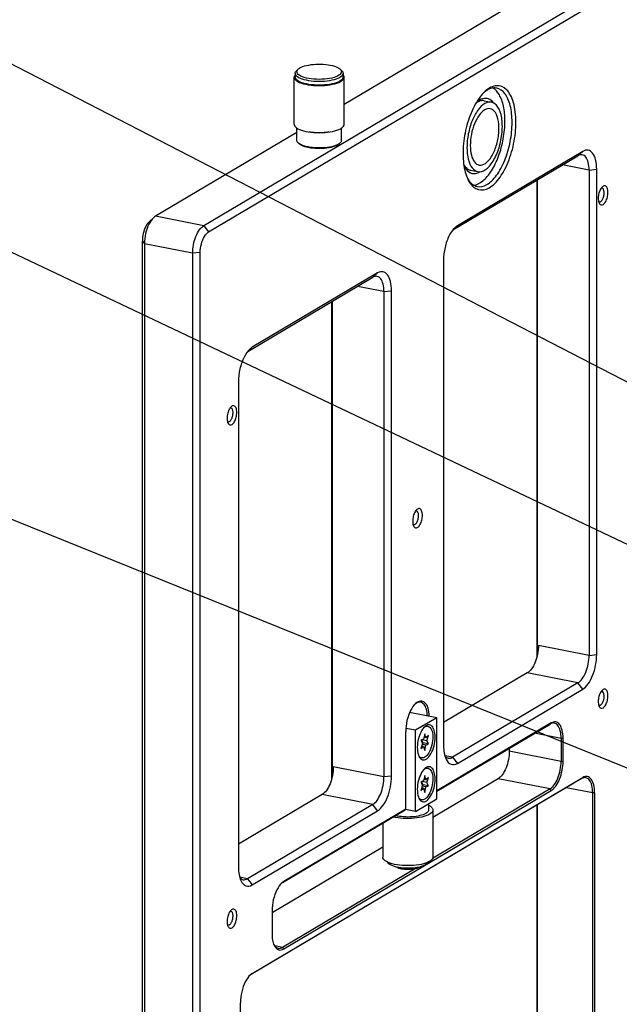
# Model space of a CAD drawing. Extents: x -401 to 590, y -380 to 320.
# Tile 35 of 54: x 377 to 431, y 11 to 100. Entities that reach past the tile are written whole.
import ezdxf

# ---------------------------------------------------------------- set-up
doc = ezdxf.new("R2010")
doc.units = 0
doc.layers.get('0').update_dxf_attribs({"linetype": 'CONTINUOUS'})
doc.layers.add('1', color=7, linetype='CONTINUOUS')
doc.styles.add('CONVERTER_11', font='txt.shx', dxfattribs={"width": 0.63})

# ---------------------------------------------------------------- blocks, each defined once
blk = doc.blocks.new('E6980-24120__1', base_point=(776.55, -282.69))
at = {"color": 7, "linetype": 'CONTINUOUS'}
for p, q in [((1083.58, 337.91), (787.58, 162.56)), ((788.44, 161.45), (1084.44, 336.8)), ((872.95, 219.98), (812.79, 184.34)), ((804.29, 179.31), (778.92, 164.27)), ((832.3, 161.83), (854.75, 175.12)), ((855.62, 175.89), (833.12, 162.56)), ((856.75, 172.55), (856.75, 85.46)), ((858.12, 85.59), (858.12, 172.68)), ((847.35, 170.74), (847.35, 85.07)), ((847.44, 170.79), (847.44, 85.43)), ((777.81, 163.32), (778.59, 164.03)), ((776.55, 7.28), (776.55, 159.8)), ((776.92, 159.33), (776.92, 6.35)), ((785.58, 157.62), (785.58, -279.9)), ((786.94, -279.78), (786.94, 157.74)), ((830.62, 156.38), (830.62, 69.29)), ((818.79, 154.08), (796.29, 140.75)), ((795.47, 140.01), (817.92, 153.31)), ((819.92, 150.73), (819.92, 63.64)), ((821.29, 63.77), (821.29, 150.86)), ((810.52, 148.92), (810.52, 63.25)), ((810.61, 148.98), (810.61, 63.61)), ((793.79, 134.57), (793.79, 47.48)), ((845.66, 82.31), (830.62, 73.4)), ((854.75, 80.52), (832.25, 67.19)), ((833.12, 66.08), (855.62, 79.41)), ((849.95, 73.33), (829.41, 61.17)), ((829.41, 61.1), (849.74, 73.14)), ((823.83, 57.86), (823.83, 71.81)), ((851.74, 70.57), (851.74, 66.43)), ((852.08, 66.46), (852.08, 70.6)), ((842.43, 68.81), (842.43, 68.27)), ((855.4, 63.34), (796.07, 28.2)), ((796.29, 28.39), (855.62, 63.53)), ((840.43, 63.33), (828.72, 56.39)), ((808.83, 60.49), (793.79, 51.58)), ((801.95, 32.78), (849.95, 61.21)), ((849.74, 61.49), (828.66, 49)), ((857.4, -98.98), (857.4, 60.77)), ((857.74, 60.8), (857.74, -98.95)), ((817.92, 58.7), (795.42, 45.37)), ((847.35, 58.57), (847.35, -99.24)), ((847.44, 58.63), (847.44, -98.88)), ((796.29, 44.26), (818.79, 57.59)), ((801.74, 44.71), (823.74, 57.74)), ((823.83, 57.86), (801.95, 44.9)), ((823.74, 57.74), (823.83, 57.86)), ((819.72, 51.06), (799.83, 39.28)), ((825.7, 47.25), (801.74, 33.05)), ((799.83, 39.65), (799.83, 35.51)), ((794.16, -136.61), (794.16, 23.13))]:
    blk.add_line(p, q, dxfattribs=at)
at = {"color": 3, "linetype": 'CONTINUOUS'}
for p, q in [((855.62, 175.89), (854.75, 175.12)), ((856.75, 172.55), (851.99, 173.49)), ((856.75, 172.55), (858.12, 172.68)), ((787.58, 162.56), (778.92, 164.27)), ((787.58, 162.56), (788.44, 161.45)), ((833.12, 162.56), (832.35, 161.88)), ((776.55, 159.8), (776.92, 159.33)), ((785.58, 157.62), (776.92, 159.33)), ((786.94, 157.74), (785.58, 157.62)), ((817.92, 153.31), (818.79, 154.08)), ((819.92, 150.73), (815.16, 151.67)), ((819.92, 150.73), (821.29, 150.86)), ((796.29, 140.75), (795.52, 140.07)), ((856.75, 85.46), (847.66, 87.26)), ((856.75, 85.46), (858.12, 85.59)), ((854.75, 80.52), (845.66, 82.31)), ((855.62, 79.41), (854.75, 80.52)), ((849.74, 73.14), (849.95, 73.33)), ((851.74, 70.57), (846.98, 71.51)), ((852.08, 70.6), (851.74, 70.57)), ((832.25, 67.19), (830.85, 67.46)), ((832.25, 67.19), (833.12, 66.08)), ((851.74, 66.43), (842.43, 68.27)), ((819.92, 63.64), (810.83, 65.44)), ((851.74, 66.43), (852.08, 66.46)), ((821.29, 63.77), (819.92, 63.64)), ((849.74, 61.49), (840.43, 63.33)), ((855.4, 63.34), (855.62, 63.53)), ((817.92, 58.7), (808.83, 60.49)), ((849.95, 61.21), (849.74, 61.49)), ((857.4, 60.77), (852.64, 61.71)), ((857.74, 60.8), (857.4, 60.77)), ((818.79, 57.59), (817.92, 58.7)), ((795.42, 45.37), (794.02, 45.65)), ((795.42, 45.37), (796.29, 44.26)), ((801.95, 44.9), (801.74, 44.71)), ((801.74, 33.05), (800.31, 33.34)), ((801.74, 33.05), (801.95, 32.78)), ((796.29, 28.39), (796.07, 28.2))]:
    blk.add_line(p, q, dxfattribs=at)
at = {"color": 7, "linetype": 'CONTINUOUS'}
for points, knots in [([(840.18, 187.24), (839.82, 187.31), (839.44, 187.29), (838.67, 187.03), (838.28, 186.81), (837.9, 186.49)], [0, 0, 0, 0, 1, 1, 2, 2, 2, 2]), ([(843.62, 181.14), (843.62, 182.44), (843.47, 183.63), (842.89, 185.64), (842.47, 186.43), (841.42, 187.48), (840.8, 187.73), (839.47, 187.64), (838.77, 187.29), (838.09, 186.68)], [0, 0, 0, 0, 1, 1, 2, 2, 3, 3, 4, 4, 4, 4]), ([(838.09, 186.68), (837.46, 186.11), (836.86, 185.31), (835.77, 183.38), (835.31, 182.25), (834.58, 179.84), (834.33, 178.56), (834.08, 176.05), (834.09, 174.83), (834.35, 172.63), (834.61, 171.67), (834.98, 170.9)], [0, 0, 0, 0, 1, 1, 2, 2, 3, 3, 4, 4, 5, 5, 5, 5]), ([(841.64, 181.34), (841.64, 182.29), (841.55, 183.19), (841.21, 184.8), (840.96, 185.49), (840.32, 186.6), (839.94, 187.02), (839.51, 187.26)], [0, 0, 0, 0, 1, 1, 2, 2, 3, 3, 3, 3]), ([(842.93, 181.08), (842.93, 182.19), (842.82, 183.21), (842.37, 184.99), (842.04, 185.73), (841.21, 186.8), (840.72, 187.14), (840.18, 187.24)], [0, 0, 0, 0, 1, 1, 2, 2, 3, 3, 3, 3]), ([(837.93, 184.99), (837.7, 185.03), (837.45, 185.02), (836.94, 184.87), (836.68, 184.73), (836.42, 184.53)], [0, 0, 0, 0, 1, 1, 2, 2, 2, 2]), ([(839.6, 184.6), (839.34, 184.95), (839.05, 185.19), (838.39, 185.44), (838.04, 185.45), (837.31, 185.24), (836.94, 185.02), (836.58, 184.69)], [0, 0, 0, 0, 1, 1, 2, 2, 3, 3, 3, 3]), ([(834.98, 170.9), (835.36, 170.1), (835.86, 169.52), (837.01, 168.92), (837.65, 168.89), (838.98, 169.39), (839.66, 169.91), (840.94, 171.42), (841.53, 172.4), (842.53, 174.67), (842.93, 175.93), (843.48, 178.55), (843.62, 179.88), (843.62, 181.14)], [0, 0, 0, 0, 1, 1, 2, 2, 3, 3, 4, 4, 5, 5, 6, 6, 6, 6]), ([(836.06, 169.82), (836.59, 169.89), (837.14, 170.15), (838.22, 171.04), (838.75, 171.66), (839.71, 173.19), (840.14, 174.08), (840.87, 176.04), (841.15, 177.09), (841.54, 179.24), (841.64, 180.31), (841.64, 181.34)], [0, 0, 0, 0, 1, 1, 2, 2, 3, 3, 4, 4, 5, 5, 5, 5]), ([(836.69, 169.58), (837.24, 169.48), (837.82, 169.6), (839.01, 170.29), (839.6, 170.86), (840.69, 172.35), (841.19, 173.27), (842.03, 175.34), (842.36, 176.47), (842.82, 178.79), (842.93, 179.97), (842.93, 181.08)], [0, 0, 0, 0, 1, 1, 2, 2, 3, 3, 4, 4, 5, 5, 5, 5]), ([(856.75, 172.55), (856.75, 173.04), (856.7, 173.5), (856.5, 174.29), (856.35, 174.62), (855.99, 175.09), (855.77, 175.24), (855.53, 175.29)], [0, 0, 0, 0, 1, 1, 2, 2, 3, 3, 3, 3]), ([(858.12, 172.68), (858.12, 173.29), (858.05, 173.87), (857.8, 174.86), (857.62, 175.27), (857.15, 175.86), (856.88, 176.05), (856.27, 176.16), (855.95, 176.09), (855.62, 175.89)], [0, 0, 0, 0, 1, 1, 2, 2, 3, 3, 4, 4, 4, 4]), ([(834.25, 173.52), (834.41, 173.24), (834.6, 173.02), (835.01, 172.68), (835.23, 172.57), (835.47, 172.53)], [0, 0, 0, 0, 1, 1, 2, 2, 2, 2]), ([(834.33, 173.31), (834.54, 172.87), (834.8, 172.53), (835.39, 172.05), (835.72, 171.93), (836.42, 171.91), (836.79, 172.02), (837.16, 172.25)], [0, 0, 0, 0, 1, 1, 2, 2, 3, 3, 3, 3]), ([(834.87, 171.15), (835.1, 170.71), (835.38, 170.35), (836, 169.82), (836.33, 169.66), (836.69, 169.58)], [0, 0, 0, 0, 1, 1, 2, 2, 2, 2]), ([(860.14, 168.52), (860.14, 168.84), (860.09, 169.12), (859.91, 169.55), (859.78, 169.68), (859.46, 169.75), (859.29, 169.69), (859.13, 169.54)], [0, 0, 0, 0, 1, 1, 2, 2, 3, 3, 3, 3]), ([(859.13, 169.54), (858.98, 169.41), (858.84, 169.21), (858.61, 168.73), (858.52, 168.45), (858.4, 167.87), (858.38, 167.58), (858.41, 167.04), (858.47, 166.81), (858.55, 166.63)], [0, 0, 0, 0, 1, 1, 2, 2, 3, 3, 4, 4, 4, 4]), ([(858.55, 166.63), (858.64, 166.45), (858.75, 166.34), (859.02, 166.25), (859.17, 166.28), (859.46, 166.49), (859.61, 166.66), (859.86, 167.1), (859.96, 167.37), (860.1, 167.94), (860.14, 168.24), (860.14, 168.52)], [0, 0, 0, 0, 1, 1, 2, 2, 3, 3, 4, 4, 5, 5, 5, 5]), ([(858.59, 166.86), (858.69, 166.84), (858.8, 166.88), (859.02, 167.06), (859.13, 167.2), (859.3, 167.55), (859.37, 167.76), (859.45, 168.19), (859.47, 168.4), (859.44, 168.8), (859.4, 168.97), (859.27, 169.22), (859.18, 169.29), (859.08, 169.31)], [0, 0, 0, 0, 1, 1, 2, 2, 3, 3, 4, 4, 5, 5, 6, 6, 6, 6]), ([(777.81, 163.32), (777.57, 163.11), (777.35, 162.81), (776.97, 162.06), (776.82, 161.63), (776.61, 160.71), (776.55, 160.24), (776.55, 159.8)], [0, 0, 0, 0, 1, 1, 2, 2, 3, 3, 3, 3]), ([(778.59, 164.03), (778.28, 163.75), (777.99, 163.34), (777.48, 162.35), (777.27, 161.77), (776.99, 160.55), (776.92, 159.92), (776.92, 159.33)], [0, 0, 0, 0, 1, 1, 2, 2, 3, 3, 3, 3]), ([(785.58, 157.62), (785.58, 158.11), (785.63, 158.63), (785.83, 159.66), (785.98, 160.17), (786.35, 161.08), (786.57, 161.49), (787.05, 162.16), (787.31, 162.41), (787.58, 162.56)], [0, 0, 0, 0, 1, 1, 2, 2, 3, 3, 4, 4, 4, 4]), ([(786.94, 157.74), (786.94, 158.24), (787.01, 158.77), (787.28, 159.78), (787.46, 160.25), (787.92, 161.01), (788.18, 161.3), (788.44, 161.45)], [0, 0, 0, 0, 1, 1, 2, 2, 3, 3, 3, 3]), ([(832.71, 162.26), (832.32, 161.91), (831.96, 161.4), (831.32, 160.16), (831.07, 159.43), (830.71, 157.91), (830.62, 157.12), (830.62, 156.38)], [0, 0, 0, 0, 1, 1, 2, 2, 3, 3, 3, 3]), ([(821.29, 150.86), (821.29, 151.47), (821.22, 152.05), (820.97, 153.04), (820.79, 153.45), (820.32, 154.05), (820.05, 154.23), (819.44, 154.34), (819.12, 154.27), (818.79, 154.08)], [0, 0, 0, 0, 1, 1, 2, 2, 3, 3, 4, 4, 4, 4]), ([(819.92, 150.73), (819.92, 151.22), (819.87, 151.68), (819.67, 152.47), (819.52, 152.8), (819.16, 153.28), (818.94, 153.42), (818.7, 153.47)], [0, 0, 0, 0, 1, 1, 2, 2, 3, 3, 3, 3]), ([(795.88, 140.44), (795.49, 140.09), (795.13, 139.59), (794.49, 138.34), (794.24, 137.61), (793.88, 136.09), (793.79, 135.31), (793.79, 134.57)], [0, 0, 0, 0, 1, 1, 2, 2, 3, 3, 3, 3]), ([(792.5, 130.07), (792.35, 129.94), (792.21, 129.74), (791.98, 129.26), (791.89, 128.98), (791.77, 128.4), (791.75, 128.11), (791.78, 127.57), (791.84, 127.34), (791.92, 127.16)], [0, 0, 0, 0, 1, 1, 2, 2, 3, 3, 4, 4, 4, 4]), ([(791.92, 127.16), (792.01, 126.98), (792.12, 126.87), (792.39, 126.78), (792.54, 126.81), (792.83, 127.02), (792.98, 127.19), (793.23, 127.63), (793.33, 127.9), (793.47, 128.47), (793.51, 128.77), (793.51, 129.05)], [0, 0, 0, 0, 1, 1, 2, 2, 3, 3, 4, 4, 5, 5, 5, 5]), ([(791.96, 127.39), (792.06, 127.37), (792.17, 127.41), (792.39, 127.59), (792.5, 127.73), (792.67, 128.08), (792.74, 128.29), (792.82, 128.72), (792.84, 128.93), (792.81, 129.33), (792.77, 129.5), (792.64, 129.75), (792.55, 129.82), (792.45, 129.84)], [0, 0, 0, 0, 1, 1, 2, 2, 3, 3, 4, 4, 5, 5, 6, 6, 6, 6]), ([(793.51, 129.05), (793.51, 129.37), (793.46, 129.65), (793.28, 130.07), (793.15, 130.21), (792.83, 130.28), (792.66, 130.22), (792.5, 130.07)], [0, 0, 0, 0, 1, 1, 2, 2, 3, 3, 3, 3]), ([(825.81, 111.61), (825.66, 111.48), (825.53, 111.29), (825.29, 110.8), (825.2, 110.53), (825.09, 109.94), (825.07, 109.65), (825.1, 109.12), (825.15, 108.88), (825.24, 108.71)], [0, 0, 0, 0, 1, 1, 2, 2, 3, 3, 4, 4, 4, 4]), ([(825.28, 108.94), (825.38, 108.92), (825.49, 108.95), (825.71, 109.13), (825.81, 109.27), (825.98, 109.63), (826.05, 109.83), (826.14, 110.26), (826.15, 110.48), (826.13, 110.87), (826.08, 111.04), (825.95, 111.29), (825.86, 111.37), (825.76, 111.39)], [0, 0, 0, 0, 1, 1, 2, 2, 3, 3, 4, 4, 5, 5, 6, 6, 6, 6]), ([(826.83, 110.59), (826.83, 110.91), (826.78, 111.2), (826.59, 111.62), (826.46, 111.75), (826.15, 111.83), (825.98, 111.77), (825.81, 111.61)], [0, 0, 0, 0, 1, 1, 2, 2, 3, 3, 3, 3]), ([(825.24, 108.71), (825.32, 108.53), (825.44, 108.41), (825.7, 108.33), (825.85, 108.36), (826.15, 108.56), (826.29, 108.73), (826.54, 109.18), (826.65, 109.45), (826.79, 110.02), (826.83, 110.32), (826.83, 110.59)], [0, 0, 0, 0, 1, 1, 2, 2, 3, 3, 4, 4, 5, 5, 5, 5]), ([(847.66, 87.26), (847.66, 86.76), (847.61, 86.24), (847.41, 85.21), (847.26, 84.71), (846.89, 83.79), (846.67, 83.38), (846.18, 82.72), (845.92, 82.47), (845.66, 82.31)], [0, 0, 0, 0, 1, 1, 2, 2, 3, 3, 4, 4, 4, 4]), ([(854.75, 80.52), (855.01, 80.67), (855.27, 80.92), (855.76, 81.59), (855.98, 82), (856.35, 82.91), (856.5, 83.42), (856.7, 84.45), (856.75, 84.97), (856.75, 85.46)], [0, 0, 0, 0, 1, 1, 2, 2, 3, 3, 4, 4, 4, 4]), ([(855.62, 79.41), (855.95, 79.6), (856.27, 79.91), (856.88, 80.75), (857.15, 81.26), (857.62, 82.4), (857.8, 83.03), (858.05, 84.32), (858.12, 84.97), (858.12, 85.59)], [0, 0, 0, 0, 1, 1, 2, 2, 3, 3, 4, 4, 4, 4]), ([(859.13, 79.22), (858.98, 79.08), (858.84, 78.89), (858.61, 78.41), (858.52, 78.13), (858.4, 77.55), (858.38, 77.25), (858.41, 76.72), (858.47, 76.49), (858.55, 76.31)], [0, 0, 0, 0, 1, 1, 2, 2, 3, 3, 4, 4, 4, 4]), ([(858.55, 76.31), (858.64, 76.13), (858.75, 76.02), (859.02, 75.93), (859.17, 75.96), (859.46, 76.17), (859.61, 76.34), (859.86, 76.78), (859.96, 77.05), (860.1, 77.62), (860.14, 77.92), (860.14, 78.2)], [0, 0, 0, 0, 1, 1, 2, 2, 3, 3, 4, 4, 5, 5, 5, 5]), ([(858.59, 76.54), (858.69, 76.52), (858.8, 76.55), (859.02, 76.73), (859.13, 76.88), (859.3, 77.23), (859.37, 77.43), (859.45, 77.86), (859.47, 78.08), (859.44, 78.47), (859.4, 78.64), (859.27, 78.89), (859.18, 78.97), (859.08, 78.99)], [0, 0, 0, 0, 1, 1, 2, 2, 3, 3, 4, 4, 5, 5, 6, 6, 6, 6]), ([(860.14, 78.2), (860.14, 78.52), (860.09, 78.8), (859.91, 79.22), (859.78, 79.36), (859.46, 79.43), (859.29, 79.37), (859.13, 79.22)], [0, 0, 0, 0, 1, 1, 2, 2, 3, 3, 3, 3]), ([(825.61, 76.81), (825.28, 76.51), (824.97, 76.08), (824.43, 75.02), (824.21, 74.4), (823.91, 73.1), (823.83, 72.44), (823.83, 71.81)], [0, 0, 0, 0, 1, 1, 2, 2, 3, 3, 3, 3]), ([(826.51, 77.04), (826.35, 77.07), (826.19, 77.06), (825.85, 76.95), (825.68, 76.85), (825.51, 76.71)], [0, 0, 0, 0, 1, 1, 2, 2, 2, 2]), ([(828.07, 74.53), (828.06, 75.08), (827.98, 75.58), (827.71, 76.43), (827.52, 76.75), (827.05, 77.19), (826.78, 77.28), (826.2, 77.23), (825.9, 77.07), (825.61, 76.81)], [0, 0, 0, 0, 1, 1, 2, 2, 3, 3, 4, 4, 4, 4]), ([(827.73, 74.6), (827.71, 75.04), (827.65, 75.45), (827.44, 76.15), (827.29, 76.44), (826.94, 76.86), (826.74, 76.99), (826.51, 77.04)], [0, 0, 0, 0, 1, 1, 2, 2, 3, 3, 3, 3]), ([(852.08, 70.6), (852.08, 71.12), (852.02, 71.61), (851.81, 72.45), (851.65, 72.8), (851.26, 73.31), (851.02, 73.46), (850.51, 73.56), (850.23, 73.5), (849.95, 73.33)], [0, 0, 0, 0, 1, 1, 2, 2, 3, 3, 4, 4, 4, 4]), ([(851.74, 70.57), (851.74, 71.06), (851.68, 71.52), (851.49, 72.31), (851.34, 72.63), (850.97, 73.11), (850.75, 73.26), (850.51, 73.31)], [0, 0, 0, 0, 1, 1, 2, 2, 3, 3, 3, 3]), ([(830.62, 69.29), (830.62, 68.81), (830.66, 68.36), (830.81, 67.54), (830.92, 67.17), (831.07, 66.86)], [0, 0, 0, 0, 1, 1, 2, 2, 2, 2]), ([(842.43, 68.27), (842.43, 67.78), (842.37, 67.26), (842.17, 66.23), (842.03, 65.73), (841.65, 64.81), (841.43, 64.4), (840.95, 63.73), (840.69, 63.48), (840.43, 63.33)], [0, 0, 0, 0, 1, 1, 2, 2, 3, 3, 4, 4, 4, 4]), ([(810.83, 65.44), (810.83, 64.94), (810.78, 64.42), (810.58, 63.39), (810.43, 62.89), (810.06, 61.97), (809.84, 61.57), (809.35, 60.9), (809.09, 60.65), (808.83, 60.49)], [0, 0, 0, 0, 1, 1, 2, 2, 3, 3, 4, 4, 4, 4]), ([(831.07, 66.86), (831.3, 66.38), (831.61, 66.06), (832.32, 65.79), (832.72, 65.84), (833.12, 66.08)], [0, 0, 0, 0, 1, 1, 2, 2, 2, 2]), ([(849.74, 61.49), (850, 61.65), (850.26, 61.9), (850.74, 62.56), (850.96, 62.97), (851.34, 63.89), (851.48, 64.39), (851.68, 65.42), (851.74, 65.94), (851.74, 66.43)], [0, 0, 0, 0, 1, 1, 2, 2, 3, 3, 4, 4, 4, 4]), ([(849.95, 61.21), (850.23, 61.38), (850.51, 61.64), (851.02, 62.35), (851.26, 62.78), (851.65, 63.76), (851.81, 64.29), (852.02, 65.39), (852.08, 65.94), (852.08, 66.46)], [0, 0, 0, 0, 1, 1, 2, 2, 3, 3, 4, 4, 4, 4]), ([(817.92, 58.7), (818.18, 58.85), (818.44, 59.11), (818.93, 59.77), (819.15, 60.18), (819.52, 61.1), (819.67, 61.6), (819.87, 62.63), (819.92, 63.15), (819.92, 63.64)], [0, 0, 0, 0, 1, 1, 2, 2, 3, 3, 4, 4, 4, 4]), ([(818.79, 57.59), (819.12, 57.78), (819.44, 58.1), (820.05, 58.93), (820.32, 59.44), (820.79, 60.58), (820.97, 61.21), (821.22, 62.5), (821.29, 63.15), (821.29, 63.77)], [0, 0, 0, 0, 1, 1, 2, 2, 3, 3, 4, 4, 4, 4]), ([(857.74, 60.8), (857.74, 61.32), (857.69, 61.81), (857.47, 62.65), (857.32, 63), (856.92, 63.51), (856.69, 63.66), (856.17, 63.76), (855.9, 63.7), (855.62, 63.53)], [0, 0, 0, 0, 1, 1, 2, 2, 3, 3, 4, 4, 4, 4]), ([(857.4, 60.77), (857.4, 61.26), (857.35, 61.72), (857.15, 62.51), (857, 62.83), (856.64, 63.31), (856.42, 63.46), (856.18, 63.51)], [0, 0, 0, 0, 1, 1, 2, 2, 3, 3, 3, 3]), ([(793.79, 47.48), (793.79, 47), (793.83, 46.54), (793.98, 45.72), (794.09, 45.35), (794.24, 45.05)], [0, 0, 0, 0, 1, 1, 2, 2, 2, 2]), ([(794.24, 45.05), (794.47, 44.57), (794.78, 44.24), (795.49, 43.97), (795.89, 44.02), (796.29, 44.26)], [0, 0, 0, 0, 1, 1, 2, 2, 2, 2]), ([(801.61, 44.64), (801.28, 44.34), (800.97, 43.91), (800.43, 42.85), (800.21, 42.24), (799.91, 40.94), (799.83, 40.27), (799.83, 39.65)], [0, 0, 0, 0, 1, 1, 2, 2, 3, 3, 3, 3]), ([(792.5, 39.74), (792.35, 39.61), (792.21, 39.42), (791.98, 38.93), (791.89, 38.66), (791.77, 38.08), (791.75, 37.78), (791.78, 37.25), (791.84, 37.01), (791.92, 36.84)], [0, 0, 0, 0, 1, 1, 2, 2, 3, 3, 4, 4, 4, 4]), ([(791.96, 37.07), (792.06, 37.05), (792.17, 37.08), (792.39, 37.26), (792.5, 37.4), (792.67, 37.76), (792.74, 37.96), (792.82, 38.39), (792.84, 38.61), (792.81, 39), (792.77, 39.17), (792.64, 39.42), (792.55, 39.5), (792.45, 39.52)], [0, 0, 0, 0, 1, 1, 2, 2, 3, 3, 4, 4, 5, 5, 6, 6, 6, 6]), ([(793.51, 38.72), (793.51, 39.04), (793.46, 39.33), (793.28, 39.75), (793.15, 39.88), (792.83, 39.96), (792.66, 39.9), (792.5, 39.74)], [0, 0, 0, 0, 1, 1, 2, 2, 3, 3, 3, 3]), ([(791.92, 36.84), (792.01, 36.66), (792.12, 36.54), (792.39, 36.46), (792.54, 36.49), (792.83, 36.69), (792.98, 36.86), (793.23, 37.31), (793.33, 37.58), (793.47, 38.15), (793.51, 38.45), (793.51, 38.72)], [0, 0, 0, 0, 1, 1, 2, 2, 3, 3, 4, 4, 5, 5, 5, 5]), ([(799.83, 35.51), (799.83, 35.1), (799.86, 34.72), (799.99, 34.02), (800.09, 33.71), (800.21, 33.45)], [0, 0, 0, 0, 1, 1, 2, 2, 2, 2]), ([(800.16, 33.57), (800.26, 33.38), (800.38, 33.22), (800.66, 32.99), (800.8, 32.92), (800.96, 32.89)], [0, 0, 0, 0, 1, 1, 2, 2, 2, 2]), ([(800.21, 33.45), (800.41, 33.04), (800.67, 32.76), (801.27, 32.53), (801.61, 32.57), (801.95, 32.78)], [0, 0, 0, 0, 1, 1, 2, 2, 2, 2]), ([(795.94, 28.13), (795.61, 27.83), (795.3, 27.4), (794.76, 26.34), (794.54, 25.73), (794.24, 24.43), (794.16, 23.76), (794.16, 23.13)], [0, 0, 0, 0, 1, 1, 2, 2, 3, 3, 3, 3])]:
    blk.add_open_spline(points, degree=3, knots=knots, dxfattribs=at)
for points in [[(836.58, 184.69), (836.53, 184.65), (836.48, 184.6), (836.44, 184.56)], [(855.53, 175.29), (855.28, 175.34), (855.02, 175.28), (854.75, 175.12)], [(834.25, 173.49), (834.28, 173.43), (834.3, 173.37), (834.33, 173.31)], [(859.08, 169.31), (859.03, 169.32), (858.97, 169.32), (858.92, 169.3)], [(858.45, 166.93), (858.49, 166.89), (858.54, 166.87), (858.59, 166.86)], [(778.92, 164.27), (778.81, 164.21), (778.7, 164.13), (778.59, 164.03)], [(833.12, 162.56), (832.98, 162.48), (832.85, 162.38), (832.71, 162.26)], [(818.7, 153.47), (818.45, 153.52), (818.19, 153.46), (817.92, 153.31)], [(796.29, 140.75), (796.15, 140.67), (796.02, 140.56), (795.88, 140.44)], [(792.45, 129.84), (792.4, 129.85), (792.34, 129.85), (792.29, 129.83)], [(791.82, 127.46), (791.86, 127.42), (791.91, 127.4), (791.96, 127.39)], [(825.76, 111.39), (825.71, 111.4), (825.66, 111.39), (825.6, 111.37)], [(825.13, 109.01), (825.18, 108.97), (825.23, 108.95), (825.28, 108.94)], [(859.08, 78.99), (859.03, 79), (858.97, 79), (858.92, 78.98)], [(858.45, 76.61), (858.49, 76.57), (858.54, 76.55), (858.59, 76.54)], [(850.51, 73.31), (850.27, 73.36), (850, 73.3), (849.74, 73.14)], [(830.86, 67.42), (831.04, 67.2), (831.25, 67.07), (831.48, 67.02)], [(831.48, 67.02), (831.72, 66.97), (831.99, 67.03), (832.25, 67.19)], [(856.18, 63.51), (855.93, 63.56), (855.67, 63.5), (855.4, 63.34)], [(794.03, 45.61), (794.21, 45.39), (794.42, 45.25), (794.65, 45.2)], [(794.65, 45.2), (794.89, 45.16), (795.16, 45.21), (795.42, 45.37)], [(801.74, 44.71), (801.66, 44.66), (801.58, 44.61), (801.51, 44.55)], [(801.95, 44.9), (801.84, 44.83), (801.72, 44.74), (801.61, 44.64)], [(792.45, 39.52), (792.4, 39.53), (792.34, 39.52), (792.29, 39.5)], [(791.82, 37.14), (791.86, 37.1), (791.91, 37.08), (791.96, 37.07)], [(800.96, 32.89), (801.21, 32.84), (801.47, 32.9), (801.74, 33.05)], [(796.29, 28.39), (796.17, 28.32), (796.06, 28.23), (795.94, 28.13)], [(796.07, 28.2), (795.99, 28.15), (795.92, 28.1), (795.84, 28.04)]]:
    blk.add_open_spline(points, degree=3, dxfattribs=at)
blk = doc.blocks.new('23796-0S111__30', base_point=(822, 47.07))
at = {"color": 7, "linetype": 'CONTINUOUS'}
for p, q in [((829.41, 74.26), (824.54, 75.23)), ((829.41, 74.26), (825.61, 72.01)), ((829.41, 59.7), (829.41, 74.26)), ((825.61, 72.01), (823.85, 72.36)), ((825.61, 57.45), (825.61, 72.01)), ((825.61, 57.45), (829.41, 59.7)), ((827.92, 58.82), (827.92, 57.72)), ((825.61, 57.45), (823.79, 57.81))]:
    blk.add_line(p, q, dxfattribs=at)
for points, knots in [([(827.25, 72.66), (826.98, 72.42), (826.73, 72.06), (826.31, 71.18), (826.14, 70.67), (825.93, 69.61), (825.89, 69.08), (825.95, 68.1), (826.05, 67.67), (826.2, 67.35)], [0, 0, 0, 0, 1, 1, 2, 2, 3, 3, 4, 4, 4, 4]), ([(829.11, 70.8), (829.11, 71.23), (829.06, 71.64), (828.87, 72.31), (828.72, 72.58), (828.37, 72.93), (828.16, 73.02), (827.71, 72.98), (827.48, 72.87), (827.25, 72.66)], [0, 0, 0, 0, 1, 1, 2, 2, 3, 3, 4, 4, 4, 4]), ([(826.2, 67.35), (826.36, 67.02), (826.57, 66.81), (827.05, 66.65), (827.32, 66.71), (827.87, 67.08), (828.13, 67.4), (828.59, 68.21), (828.78, 68.7), (829.04, 69.75), (829.11, 70.29), (829.11, 70.8)], [0, 0, 0, 0, 1, 1, 2, 2, 3, 3, 4, 4, 5, 5, 5, 5]), ([(829.11, 63.28), (829.11, 63.72), (829.06, 64.12), (828.87, 64.79), (828.72, 65.06), (828.37, 65.42), (828.16, 65.5), (827.71, 65.47), (827.48, 65.35), (827.25, 65.15)], [0, 0, 0, 0, 1, 1, 2, 2, 3, 3, 4, 4, 4, 4]), ([(827.25, 65.15), (826.98, 64.9), (826.73, 64.55), (826.31, 63.66), (826.14, 63.15), (825.93, 62.09), (825.89, 61.56), (825.95, 60.58), (826.05, 60.15), (826.2, 59.83)], [0, 0, 0, 0, 1, 1, 2, 2, 3, 3, 4, 4, 4, 4]), ([(826.2, 59.83), (826.36, 59.5), (826.57, 59.29), (827.05, 59.14), (827.32, 59.19), (827.87, 59.57), (828.13, 59.88), (828.59, 60.69), (828.78, 61.18), (829.04, 62.23), (829.11, 62.77), (829.11, 63.28)], [0, 0, 0, 0, 1, 1, 2, 2, 3, 3, 4, 4, 5, 5, 5, 5]), ([(827.92, 57.72), (827.92, 57.54), (827.81, 57.37), (827.39, 57.04), (827.08, 56.9), (826.31, 56.66), (825.86, 56.57), (824.87, 56.46), (824.35, 56.44), (823.32, 56.48), (822.82, 56.54), (822.37, 56.62)], [0, 0, 0, 0, 1, 1, 2, 2, 3, 3, 4, 4, 5, 5, 5, 5]), ([(822.22, 47.47), (822.42, 47.35), (822.71, 47.24), (823.41, 47.1), (823.81, 47.07), (824.63, 47.07), (825.03, 47.1), (825.73, 47.24), (826.03, 47.35), (826.23, 47.47)], [0, 0, 0, 0, 1, 1, 2, 2, 3, 3, 4, 4, 4, 4]), ([(825.86, 47.4), (825.56, 47.31), (825.2, 47.24), (824.42, 47.18), (824.02, 47.18), (823.24, 47.24), (822.88, 47.31), (822.58, 47.4)], [0, 0, 0, 0, 1, 1, 2, 2, 3, 3, 3, 3])]:
    blk.add_open_spline(points, degree=3, knots=knots, dxfattribs=at)
blk.add_open_spline([(822.37, 56.62), (822.24, 56.65), (822.12, 56.68), (822, 56.71)], degree=3, dxfattribs=at)
blk = doc.blocks.new('BEARING_HK0509__31', base_point=(819.72, 47.71))
at = {"color": 7, "linetype": 'CONTINUOUS'}
for p, q in [((828.72, 57.72), (828.72, 49.26)), ((819.72, 55.36), (819.72, 49.26))]:
    blk.add_line(p, q, dxfattribs=at)
for points, knots in [([(827.92, 58.6), (828.18, 58.47), (828.38, 58.33), (828.65, 58.03), (828.72, 57.88), (828.72, 57.72)], [0, 0, 0, 0, 1, 1, 2, 2, 2, 2]), ([(828.72, 57.72), (828.72, 57.49), (828.57, 57.27), (828.01, 56.86), (827.6, 56.68), (826.59, 56.39), (825.99, 56.29), (824.71, 56.17), (824.04, 56.17), (822.75, 56.25), (822.13, 56.34), (821.59, 56.47)], [0, 0, 0, 0, 1, 1, 2, 2, 3, 3, 4, 4, 5, 5, 5, 5]), ([(828.72, 49.26), (828.72, 49.03), (828.57, 48.8), (827.98, 48.39), (827.55, 48.2), (826.5, 47.92), (825.88, 47.81), (824.56, 47.71), (823.88, 47.71), (822.56, 47.81), (821.94, 47.92), (820.89, 48.2), (820.46, 48.39), (819.87, 48.8), (819.72, 49.03), (819.72, 49.26)], [0, 0, 0, 0, 1, 1, 2, 2, 3, 3, 4, 4, 5, 5, 6, 6, 7, 7, 7, 7])]:
    blk.add_open_spline(points, degree=3, knots=knots, dxfattribs=at)
blk = doc.blocks.new('WASHER1__32', base_point=(820.6, 47.26))
at = {"color": 7, "linetype": 'CONTINUOUS'}
blk.add_open_spline([(827.84, 48.35), (827.76, 48.15), (827.55, 47.96), (826.87, 47.63), (826.43, 47.5), (825.39, 47.31), (824.81, 47.26), (823.63, 47.26), (823.06, 47.31), (822.01, 47.5), (821.57, 47.63), (820.89, 47.96), (820.68, 48.15), (820.6, 48.35)], degree=3, knots=[0, 0, 0, 0, 1, 1, 2, 2, 3, 3, 4, 4, 5, 5, 6, 6, 6, 6], dxfattribs=at)
blk = doc.blocks.new('BEARING_ASSY2_4', base_point=(819.72, 47.07))
for name, p in [('23796-0S111__30', (822, 47.07)), ('BEARING_HK0509__31', (819.72, 47.71)), ('WASHER1__32', (820.6, 47.26))]:
    blk.add_blockref(name, p)
blk = doc.blocks.new('E2812-23753-0__36', base_point=(803.99, 187.77))
at = {"color": 7, "linetype": 'CONTINUOUS'}
for p, q in [((803.99, 189.91), (803.99, 189.25)), ((804.57, 190.69), (804.29, 190.44)), ((812.02, 190.69), (812.3, 190.44)), ((812.59, 189.91), (812.59, 189.25))]:
    blk.add_line(p, q, dxfattribs=at)
for points in [[(804.57, 190.69), (804.64, 190.75), (804.73, 190.81), (804.83, 190.87)], [(803.99, 189.91), (803.99, 190.09), (804.09, 190.27), (804.29, 190.44)], [(812.3, 190.44), (812.49, 190.27), (812.59, 190.09), (812.59, 189.91)]]:
    blk.add_open_spline(points, degree=3, dxfattribs=at)
for points, knots in [([(804.83, 190.87), (805.13, 191.05), (805.54, 191.2), (806.54, 191.44), (807.11, 191.51), (808.29, 191.57), (808.9, 191.56), (810.05, 191.44), (810.58, 191.33), (811.46, 191.05), (811.8, 190.88), (812.02, 190.69)], [0, 0, 0, 0, 1, 1, 2, 2, 3, 3, 4, 4, 5, 5, 5, 5]), ([(812.59, 189.91), (812.59, 189.69), (812.45, 189.47), (811.89, 189.07), (811.48, 188.9), (810.47, 188.62), (809.88, 188.52), (808.62, 188.42), (807.97, 188.42), (806.71, 188.52), (806.12, 188.62), (805.11, 188.9), (804.7, 189.07), (804.14, 189.47), (803.99, 189.69), (803.99, 189.91)], [0, 0, 0, 0, 1, 1, 2, 2, 3, 3, 4, 4, 5, 5, 6, 6, 7, 7, 7, 7]), ([(812.59, 189.25), (812.59, 189.03), (812.45, 188.81), (811.89, 188.41), (811.48, 188.24), (810.47, 187.96), (809.88, 187.86), (808.62, 187.77), (807.97, 187.77), (806.71, 187.86), (806.12, 187.96), (805.11, 188.24), (804.7, 188.41), (804.14, 188.81), (803.99, 189.03), (803.99, 189.25)], [0, 0, 0, 0, 1, 1, 2, 2, 3, 3, 4, 4, 5, 5, 6, 6, 7, 7, 7, 7]), ([(812.02, 190.69), (812.26, 190.48), (812.34, 190.26), (812.19, 189.81), (811.96, 189.6), (811.23, 189.23), (810.74, 189.08), (809.59, 188.88), (808.94, 188.82), (807.64, 188.82), (807, 188.88), (805.85, 189.08), (805.36, 189.23), (804.62, 189.6), (804.39, 189.81), (804.25, 190.26), (804.33, 190.48), (804.57, 190.69)], [0, 0, 0, 0, 1, 1, 2, 2, 3, 3, 4, 4, 5, 5, 6, 6, 7, 7, 8, 8, 8, 8])]:
    blk.add_open_spline(points, degree=3, knots=knots, dxfattribs=at)
blk = doc.blocks.new('BEARING_HK0509__37', base_point=(803.79, 179.24))
at = {"color": 7, "linetype": 'CONTINUOUS'}
for p, q in [((803.79, 180.79), (803.79, 189.25)), ((812.79, 180.79), (812.79, 189.25))]:
    blk.add_line(p, q, dxfattribs=at)
for points in [[(803.99, 189.7), (803.86, 189.56), (803.79, 189.4), (803.79, 189.25)], [(812.79, 189.25), (812.79, 189.4), (812.73, 189.56), (812.59, 189.7)]]:
    blk.add_open_spline(points, degree=3, dxfattribs=at)
for points in [[(803.79, 189.25), (803.79, 189.02), (803.95, 188.79), (804.53, 188.37), (804.96, 188.19), (806.02, 187.9), (806.63, 187.8), (807.95, 187.7), (808.64, 187.7), (809.95, 187.8), (810.57, 187.9), (811.63, 188.19), (812.06, 188.37), (812.64, 188.79), (812.79, 189.02), (812.79, 189.25)], [(803.79, 180.79), (803.79, 180.56), (803.95, 180.33), (804.53, 179.92), (804.96, 179.73), (806.02, 179.44), (806.63, 179.34), (807.95, 179.24), (808.64, 179.24), (809.95, 179.34), (810.57, 179.44), (811.63, 179.73), (812.06, 179.92), (812.64, 180.33), (812.79, 180.56), (812.79, 180.79)]]:
    blk.add_open_spline(points, degree=3, knots=[0, 0, 0, 0, 1, 1, 2, 2, 3, 3, 4, 4, 5, 5, 6, 6, 7, 7, 7, 7], dxfattribs=at)
blk = doc.blocks.new('24791-0S111__38', base_point=(804.29, 176.38))
at = {"color": 7, "linetype": 'CONTINUOUS'}
for p, q in [((804.29, 177.88), (804.29, 180.09)), ((812.29, 177.88), (812.29, 180.09)), ((804.75, 177.22), (804.57, 177.38)), ((811.83, 177.22), (812.02, 177.38))]:
    blk.add_line(p, q, dxfattribs=at)
for points, knots in [([(810.05, 179.38), (809.51, 179.28), (808.9, 179.24), (807.68, 179.24), (807.08, 179.28), (806.53, 179.38)], [0, 0, 0, 0, 1, 1, 2, 2, 2, 2]), ([(811.76, 177.2), (811.46, 177.02), (811.04, 176.86), (810.05, 176.63), (809.48, 176.56), (808.29, 176.5), (807.69, 176.51), (806.54, 176.63), (806.01, 176.74), (805.13, 177.02), (804.79, 177.19), (804.57, 177.38)], [0, 0, 0, 0, 1, 1, 2, 2, 3, 3, 4, 4, 5, 5, 5, 5]), ([(811.58, 177.04), (811.3, 176.87), (810.91, 176.73), (809.96, 176.51), (809.42, 176.44), (808.29, 176.38), (807.72, 176.39), (806.63, 176.51), (806.12, 176.61), (805.29, 176.87), (804.96, 177.04), (804.75, 177.22)], [0, 0, 0, 0, 1, 1, 2, 2, 3, 3, 4, 4, 5, 5, 5, 5])]:
    blk.add_open_spline(points, degree=3, knots=knots, dxfattribs=at)
for points in [[(804.57, 177.38), (804.39, 177.54), (804.29, 177.71), (804.29, 177.88)], [(811.83, 177.22), (811.76, 177.16), (811.68, 177.1), (811.58, 177.04)], [(812.02, 177.38), (811.95, 177.32), (811.86, 177.26), (811.76, 177.2)], [(812.29, 177.88), (812.29, 177.71), (812.2, 177.54), (812.02, 177.38)]]:
    blk.add_open_spline(points, degree=3, dxfattribs=at)
blk = doc.blocks.new('BEARING_ASSY1_4', base_point=(803.79, 176.38))
for name, p in [('E2812-23753-0__36', (803.99, 187.77)), ('BEARING_HK0509__37', (803.79, 179.24)), ('24791-0S111__38', (804.29, 176.38))]:
    blk.add_blockref(name, p)
blk = doc.blocks.new('BEARINGS__60', base_point=(803.79, -281.6))
for name, p in [('BEARING_ASSY1_4', (803.79, 176.38)), ('BEARING_ASSY2_4', (819.72, 47.07))]:
    blk.add_blockref(name, p)
blk = doc.blocks.new('6960-0041_1', base_point=(834.83, 172.18))
at = {"color": 7, "linetype": 'CONTINUOUS'}
for p, q in [((837.93, 184.99), (839.23, 184.73)), ((835.47, 172.53), (836.77, 172.27))]:
    blk.add_line(p, q, dxfattribs=at)
for points, knots in [([(839.23, 184.73), (838.85, 184.81), (838.43, 184.72), (837.6, 184.23), (837.18, 183.83), (836.41, 182.78), (836.06, 182.13), (835.46, 180.67), (835.23, 179.87), (834.91, 178.23), (834.83, 177.4), (834.83, 176.62)], [0, 0, 0, 0, 1, 1, 2, 2, 3, 3, 4, 4, 5, 5, 5, 5]), ([(836.77, 172.27), (837.21, 172.18), (837.69, 172.31), (838.64, 172.96), (839.1, 173.49), (839.94, 174.84), (840.3, 175.66), (840.86, 177.44), (841.05, 178.39), (841.21, 180.25), (841.19, 181.15), (840.93, 182.72), (840.7, 183.38), (840.06, 184.35), (839.67, 184.64), (839.23, 184.73)], [0, 0, 0, 0, 1, 1, 2, 2, 3, 3, 4, 4, 5, 5, 6, 6, 7, 7, 7, 7]), ([(839, 183.55), (838.69, 183.61), (838.35, 183.54), (837.67, 183.15), (837.34, 182.82), (836.71, 181.97), (836.42, 181.44), (835.94, 180.26), (835.75, 179.61), (835.49, 178.28), (835.43, 177.61), (835.43, 176.97)], [0, 0, 0, 0, 1, 1, 2, 2, 3, 3, 4, 4, 5, 5, 5, 5]), ([(837, 173.45), (837.36, 173.38), (837.75, 173.48), (838.52, 174.01), (838.9, 174.43), (839.57, 175.53), (839.87, 176.19), (840.32, 177.64), (840.47, 178.41), (840.6, 179.92), (840.58, 180.65), (840.37, 181.92), (840.19, 182.46), (839.67, 183.24), (839.36, 183.48), (839, 183.55)], [0, 0, 0, 0, 1, 1, 2, 2, 3, 3, 4, 4, 5, 5, 6, 6, 7, 7, 7, 7]), ([(835.43, 176.97), (835.43, 176.34), (835.49, 175.75), (835.75, 174.74), (835.94, 174.32), (836.41, 173.7), (836.69, 173.51), (837, 173.45)], [0, 0, 0, 0, 1, 1, 2, 2, 3, 3, 3, 3]), ([(834.83, 176.62), (834.83, 175.84), (834.91, 175.11), (835.22, 173.86), (835.46, 173.34), (836.04, 172.58), (836.39, 172.35), (836.77, 172.27)], [0, 0, 0, 0, 1, 1, 2, 2, 3, 3, 3, 3])]:
    blk.add_open_spline(points, degree=3, knots=knots, dxfattribs=at)
blk = doc.blocks.new('PLUGS', base_point=(798, -266.8))
blk.add_blockref('6960-0041_1', (834.83, 172.18))
blk = doc.blocks.new('0515-2034_M3X12_4', base_point=(826.14, 67.01))
at = {"color": 7, "linetype": 'CONTINUOUS'}
for p, q in [((827.25, 71.4), (827.05, 70.43)), ((827.45, 70.67), (827.11, 70.74)), ((827.45, 70.67), (827.25, 71.4)), ((827.94, 71.06), (827.45, 70.67)), ((827.65, 70.14), (827.94, 71.06)), ((827.05, 70.43), (826.56, 70.24)), ((826.56, 70.24), (826.85, 69.66)), ((826.85, 69.66), (826.56, 68.74)), ((826.56, 68.74), (827.05, 69.13)), ((826.65, 70.28), (826.91, 69.77)), ((827.05, 69.13), (826.7, 69.2)), ((827.65, 70.14), (826.75, 70.32)), ((827.45, 69.37), (826.8, 69.5)), ((826.91, 69.77), (826.82, 69.73)), ((827.94, 69.56), (826.91, 69.77)), ((827.05, 69.13), (827.25, 68.4)), ((827.25, 68.4), (827.45, 69.37)), ((827.45, 69.37), (827.94, 69.56)), ((827.94, 69.56), (827.65, 70.14))]:
    blk.add_line(p, q, dxfattribs=at)
for points, knots in [([(827.13, 72.55), (827.39, 72.74), (827.65, 72.8), (828.12, 72.65), (828.32, 72.44), (828.61, 71.79), (828.69, 71.36), (828.71, 70.39), (828.65, 69.87), (828.4, 68.85), (828.22, 68.38), (827.77, 67.62), (827.51, 67.33), (827.25, 67.18)], [0, 0, 0, 0, 1, 1, 2, 2, 3, 3, 4, 4, 5, 5, 6, 6, 6, 6]), ([(827.25, 67.18), (827.04, 67.05), (826.83, 67.01), (826.44, 67.13), (826.27, 67.27), (826.14, 67.5)], [0, 0, 0, 0, 1, 1, 2, 2, 2, 2])]:
    blk.add_open_spline(points, degree=3, knots=knots, dxfattribs=at)
blk = doc.blocks.new('0515-2034_M3X12_5', base_point=(826.14, 59.5))
at = {"color": 7, "linetype": 'CONTINUOUS'}
for p, q in [((827.25, 63.89), (827.05, 62.92)), ((827.45, 63.15), (827.25, 63.89)), ((827.05, 62.92), (826.56, 62.73)), ((826.56, 62.73), (826.85, 62.15)), ((826.85, 62.15), (826.56, 61.22)), ((826.65, 62.76), (826.91, 62.25)), ((827.65, 62.62), (826.75, 62.8)), ((827.45, 61.85), (826.8, 61.98)), ((826.91, 62.25), (826.82, 62.21)), ((827.94, 62.04), (826.91, 62.25)), ((827.45, 63.15), (827.11, 63.22)), ((827.25, 60.88), (827.45, 61.85)), ((827.94, 63.55), (827.45, 63.15)), ((827.45, 61.85), (827.94, 62.04)), ((827.65, 62.62), (827.94, 63.55)), ((827.94, 62.04), (827.65, 62.62)), ((826.56, 61.22), (827.05, 61.61)), ((827.05, 61.61), (826.7, 61.68)), ((827.05, 61.61), (827.25, 60.88))]:
    blk.add_line(p, q, dxfattribs=at)
for points, knots in [([(827.13, 65.03), (827.39, 65.22), (827.65, 65.29), (828.12, 65.13), (828.32, 64.92), (828.61, 64.27), (828.69, 63.84), (828.71, 62.87), (828.65, 62.35), (828.4, 61.34), (828.22, 60.87), (827.77, 60.1), (827.51, 59.81), (827.25, 59.66)], [0, 0, 0, 0, 1, 1, 2, 2, 3, 3, 4, 4, 5, 5, 6, 6, 6, 6]), ([(827.25, 59.66), (827.04, 59.53), (826.83, 59.5), (826.44, 59.61), (826.27, 59.76), (826.14, 59.98)], [0, 0, 0, 0, 1, 1, 2, 2, 2, 2])]:
    blk.add_open_spline(points, degree=3, knots=knots, dxfattribs=at)
blk = doc.blocks.new('SCREWS__61', base_point=(826.14, -149.12))
for name, p in [('0515-2034_M3X12_4', (826.14, 67.01)), ('0515-2034_M3X12_5', (826.14, 59.5))]:
    blk.add_blockref(name, p)
blk = doc.blocks.new('E6980-64120__65', base_point=(756.78, -282.69))
for name, p in [('E6980-24120__1', (776.55, -282.69)), ('BEARINGS__60', (803.79, -281.6)), ('PLUGS', (798, -266.8)), ('SCREWS__61', (826.14, -149.12))]:
    blk.add_blockref(name, p)
blk = doc.blocks.new('HANDLER_SOLUTION__109', base_point=(756.78, -282.69))
blk.add_blockref('E6980-64120__65', (756.78, -282.69))
blk = doc.blocks.new('GEN1', base_point=(950.02, 24.87))
blk.add_blockref('HANDLER_SOLUTION__109', (756.78, -282.69))
blk = doc.blocks.new('1', base_point=(-317.475, 450.727))
at = {"xscale": 0.5, "yscale": 0.5, "zscale": 0.5}
blk.add_blockref('GEN1', (475.011, 12.433), dxfattribs=at)
blk = doc.blocks.new('NOTES', base_point=(305.069, -197.831))
at = {"layer": '1', "color": 1, "linetype": 'CONTINUOUS'}
for p, q in [((330.233, 119.694), (483.233, 40.694)), ((356.108, 88.576), (472.108, 33.576)), ((372.201, 56.685), (476.201, 14.685))]:
    blk.add_line(p, q, dxfattribs=at)
at = {"layer": '1', "color": 1, "insert": (318.68, 58.563), "char_height": 3.75, "attachment_point": 7, "style": 'CONVERTER_11'}
blk.add_mtext('High Performance Connector\\P84000-60384', dxfattribs=at)

msp = doc.modelspace()

# ---------------------------------------------------------------- block references
at = {"layer": '1'}
for name, p in [('1', (-317.475, 450.727)), ('NOTES', (305.069, -197.831))]:
    msp.add_blockref(name, p, dxfattribs=at)

doc.saveas('drawing.dxf')
